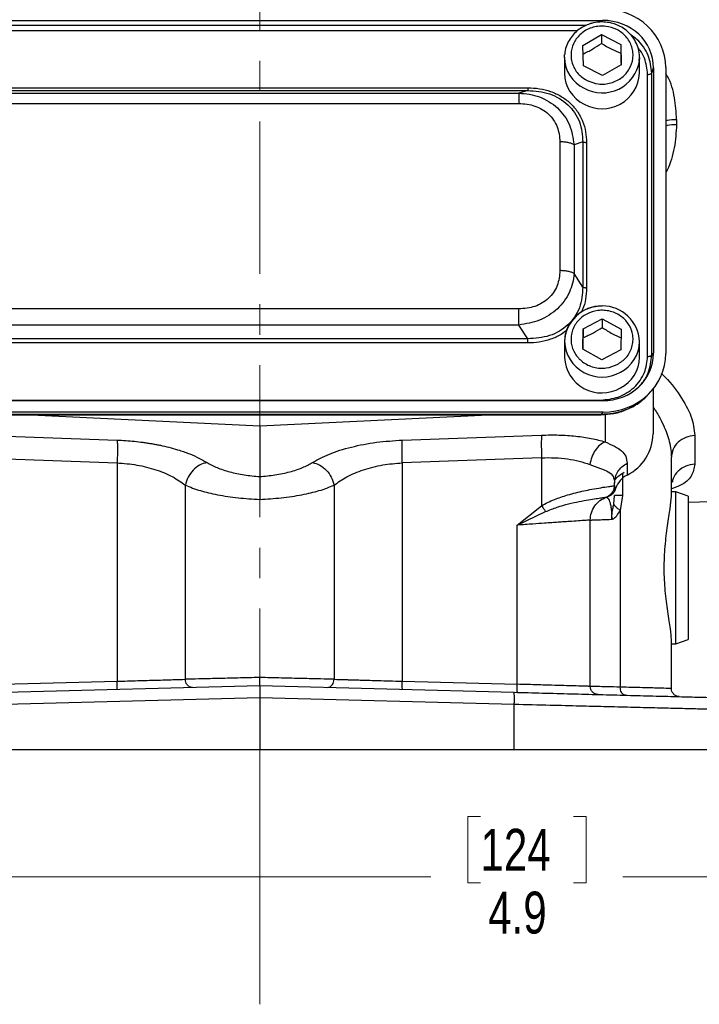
# Model space of a CAD drawing. Header units: inches. Extents: x 0.6 to 16.3, y 0.2 to 11.5.
# Tile 4 of 12: x 4.2 to 6.5, y 4.2 to 7.5. Entities that reach past the tile are written whole.
import ezdxf

# ---------------------------------------------------------------- set-up
doc = ezdxf.new("R2010")
doc.units = ezdxf.units.IN
doc.header["$MEASUREMENT"] = 0
doc.linetypes.add('CENTERX2', pattern=[0.8, 0.5, -0.1, 0.1, -0.1])
doc.styles.add('SLDTEXTSTYLE0', font='TXT', dxfattribs={"width": 0.75})
doc.dimstyles.new('SLDDIMSTYLE0', dxfattribs={"dimtxt": 0.137795, "dimasz": 0.14, "dimexe": 0, "dimexo": 0.0625, "dimgap": 0.034449, "dimtad": 0, "dimdec": 1, "dimlfac": 1.5, "dimrnd": 1e-09, "dimzin": 12, "dimdsep": 46, "dimtxsty": 'SLDTEXTSTYLE0', "dimblk1": 'CLOSED', "dimblk2": 'CLOSED', "dimsah": 1, "dimcen": 0.09, "dimadec": 0, "dimazin": 3, "dimtfac": 1, "dimtdec": 1, "dimtofl": 0, "dimtmove": 0, "dimatfit": 3, "dimldrblk": 'CLOSED', "dimfxl": 0, "dimfrac": 2, "dimtolj": 1, "dimtzin": 12, "dimarcsym": 0})

# ---------------------------------------------------------------- blocks, each defined once
blk = doc.blocks.new('_Closed')
at = {"color": 0, "linetype": 'ByBlock', "lineweight": -2}
for p, q in [((-1, 0.166667), (0, 0)), ((-1, 0.166667), (-1, -0.166667)), ((0, 0), (-1, -0.166667)), ((0, 0), (-1, 0))]:
    blk.add_line(p, q, dxfattribs=at)
blk = doc.blocks.new('_D_11')
at = {"color": 7, "linetype": 'Continuous', "lineweight": 0}
for p, q in [((3.4096, 5.0183), (3.4096, 4.6001)), ((6.6629, 5.0183), (6.6629, 4.6001)), ((5.7621, 4.8379), (5.7201, 4.8379)), ((5.7201, 4.8379), (5.7201, 4.6192)), ((6.0675, 4.8379), (6.1095, 4.8379)), ((6.1095, 4.8379), (6.1095, 4.6192)), ((3.4096, 4.6395), (5.5992, 4.6395)), ((6.6629, 4.6395), (6.2304, 4.6395)), ((5.7201, 4.6192), (5.7621, 4.6192)), ((6.1095, 4.6192), (6.0675, 4.6192))]:
    blk.add_line(p, q, dxfattribs=at)
at = {"color": 7, "linetype": 'Continuous', "lineweight": 18, "xscale": 0.14, "yscale": 0.14, "rotation": 180.0000000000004}
blk.add_blockref('_Closed', (3.4096, 4.6395, 0.013), dxfattribs=at)
at = {"color": 7, "linetype": 'Continuous', "lineweight": 18, "xscale": 0.14, "yscale": 0.14}
blk.add_blockref('_Closed', (6.6629, 4.6395, 0.013), dxfattribs=at)
at = {"color": 7, "linetype": 'Continuous', "lineweight": 18, "char_height": 0.1378, "attachment_point": 1, "style": 'SLDTEXTSTYLE0'}
for s, insert in [('124', (5.7621, 4.7968)), ('4.9', (5.7875, 4.5906))]:
    blk.add_mtext(s, dxfattribs=dict(at, insert=insert))

msp = doc.modelspace()

# ---------------------------------------------------------------- linework, layer by layer
at = {"color": 7, "linetype": 'CENTERX2', "lineweight": 18}
for p, q in [((5.0363, 4.2204), (5.0363, 10.82)), ((5.0363, 5.0577), (5.0363, 4.2204))]:
    msp.add_line(p, q, dxfattribs=at)
at = {"color": 7, "linetype": 'Continuous', "lineweight": 25}
for p, q in [((3.9096, 7.4531), (6.1636, 7.4531)), ((6.0983, 7.371), (6.1598, 7.4061)), ((6.1598, 7.4061), (6.223, 7.374)), ((6.1598, 7.4061), (6.1598, 7.3774)), ((6.1002, 7.3038), (6.0983, 7.371)), ((6.223, 7.374), (6.2249, 7.3068)), ((6.223, 7.374), (6.223, 7.3453)), ((6.0383, 7.3312), (6.0387, 7.3407)), ((6.0383, 7.3312), (6.0383, 7.2792)), ((6.2849, 7.3312), (6.2842, 7.3191)), ((6.2849, 7.2792), (6.2849, 7.3312)), ((6.1634, 7.2717), (6.1002, 7.3038)), ((6.2249, 7.3068), (6.1634, 7.2717)), ((6.3253, 7.2798), (6.331, 7.2968)), ((6.3253, 6.3532), (6.3253, 7.2798)), ((6.331, 7.2968), (6.331, 6.3595)), ((6.3709, 7.2979), (6.3709, 6.3584)), ((6.3115, 6.3491), (6.3115, 7.2757)), ((4.1559, 7.2316), (5.9173, 7.2316)), ((4.1559, 7.2228), (5.9173, 7.2228)), ((5.9173, 7.2228), (5.8882, 7.2137)), ((4.185, 7.2137), (5.8882, 7.2137)), ((4.185, 7.1802), (5.8882, 7.1802)), ((6.4068, 7.1275), (6.4068, 7.1112)), ((6.0233, 7.054), (6.0233, 6.6309)), ((6.0986, 7.0536), (6.0695, 7.0445)), ((6.0986, 7.0536), (6.0986, 6.5762)), ((6.0695, 7.0445), (6.0695, 6.6214)), ((6.1107, 7.0511), (6.1107, 6.5737)), ((6.0986, 6.5762), (6.0695, 6.6214)), ((5.8882, 6.5048), (4.185, 6.5048)), ((6.0996, 6.4395), (6.1623, 6.4725)), ((6.1623, 6.4725), (6.2243, 6.4383)), ((6.1623, 6.4725), (6.1623, 6.4438)), ((5.8882, 6.4521), (4.185, 6.4521)), ((5.9173, 6.4069), (5.8882, 6.4521)), ((6.0989, 6.3723), (6.0996, 6.4395)), ((6.0996, 6.4395), (6.0996, 6.4108)), ((6.2243, 6.4383), (6.2236, 6.3711)), ((5.9173, 6.4069), (4.1559, 6.4069)), ((5.9173, 6.3931), (4.1559, 6.3931)), ((6.0383, 6.3977), (6.0383, 6.3456)), ((6.2849, 6.3456), (6.2849, 6.3977)), ((6.1609, 6.3381), (6.0989, 6.3723)), ((6.2236, 6.3711), (6.1609, 6.3381)), ((6.3253, 6.3532), (6.331, 6.3595)), ((6.3145, 6.2249), (6.3221, 6.2332)), ((6.3296, 6.242), (6.3296, 6.095)), ((6.1636, 6.2032), (3.9096, 6.2032)), ((3.9154, 6.2056), (6.1579, 6.2056)), ((6.1648, 6.1659), (3.9084, 6.1659)), ((6.1579, 6.1583), (3.9154, 6.1583)), ((3.9154, 6.1573), (6.1579, 6.1573)), ((4.2844, 6.1573), (5.0363, 6.1205)), ((5.0363, 6.1205), (5.7882, 6.1573)), ((6.1648, 6.1659), (6.1579, 6.1583)), ((6.1579, 6.1581), (6.1579, 6.1581)), ((5.0363, 6.1205), (5.0363, 5.9541)), ((4.1097, 6.0905), (4.5675, 6.074)), ((5.505, 6.074), (5.9629, 6.0905)), ((6.4668, 6.0887), (6.4668, 5.9947)), ((6.3896, 5.8895), (6.3896, 6.0175)), ((4.1097, 6.016), (4.5675, 5.9995)), ((4.5675, 5.9995), (4.5675, 5.2817)), ((5.9629, 6.016), (5.505, 5.9995)), ((5.505, 5.9995), (5.505, 5.2817)), ((5.9629, 6.016), (5.9629, 5.8582)), ((6.244, 5.9982), (6.244, 5.959)), ((4.7919, 5.2882), (4.7919, 5.9259)), ((5.2807, 5.9259), (5.2807, 5.2882)), ((6.2029, 5.9245), (6.2029, 5.9329)), ((6.2029, 5.9245), (6.2029, 5.9245)), ((6.2029, 5.9222), (6.2029, 5.9245)), ((6.178, 5.8873), (6.1802, 5.8881)), ((6.1802, 5.8881), (6.181, 5.8883)), ((6.181, 5.8883), (6.183, 5.889)), ((6.183, 5.889), (6.183, 5.8893)), ((6.2002, 5.8635), (6.2029, 5.8924)), ((6.2287, 5.8924), (6.2215, 5.8431)), ((6.4043, 5.9044), (6.3896, 5.9044)), ((6.4443, 5.8899), (6.4043, 5.9044)), ((6.4043, 5.6544), (6.4043, 5.9044)), ((6.4443, 5.8699), (7.3974, 5.9032)), ((6.4443, 5.8899), (6.4443, 5.6544)), ((5.8829, 5.7948), (5.9629, 5.8582)), ((6.1762, 5.8868), (6.1763, 5.8868)), ((5.8829, 5.7948), (5.976, 5.8392)), ((6.2215, 5.8431), (6.2215, 5.2626)), ((5.8829, 5.2718), (5.8829, 5.7948)), ((6.1229, 5.2649), (6.1229, 5.8113)), ((6.4043, 5.4043), (6.4043, 5.6544)), ((6.4443, 5.6544), (6.4443, 5.4189)), ((6.3896, 5.2579), (6.3896, 5.4193)), ((6.3896, 5.4043), (6.4043, 5.4043)), ((6.4043, 5.4043), (6.4443, 5.4189)), ((4.1897, 5.2718), (4.5675, 5.2817)), ((5.505, 5.2817), (5.8829, 5.2718)), ((4.2004, 5.2455), (5.0363, 5.2674)), ((5.0363, 5.2674), (5.8722, 5.2455)), ((5.0363, 5.2274), (4.1993, 5.2055)), ((5.8732, 5.2055), (5.0363, 5.2274)), ((5.0363, 5.2274), (5.0363, 5.0577)), ((5.8732, 5.0577), (5.8732, 5.2055)), ((4.1993, 5.0577), (5.0363, 5.0577)), ((5.0363, 5.0577), (5.8732, 5.0577)), ((5.8732, 5.0577), (6.6629, 5.0577))]:
    msp.add_line(p, q, dxfattribs=at)
at = {"color": 8, "linetype": 'Continuous', "lineweight": 25}
for p, q in [((6.1617, 7.4476), (6.1636, 7.4531)), ((6.1084, 7.4361), (3.9653, 7.4361)), ((6.0812, 7.4191), (3.9918, 7.4191)), ((6.1579, 6.1581), (6.1579, 6.1583)), ((6.1717, 6.1588), (6.1717, 6.0684)), ((6.2287, 5.9645), (6.2287, 5.8924)), ((6.2064, 5.9154), (6.2058, 5.9168))]:
    msp.add_line(p, q, dxfattribs=at)
for centre, radius, start, end in [((6.152, 7.3326), 0.1138, 180.6858, 244.2964), ((6.162, 7.3388), 0.1239, 241.4043, 350.838), ((6.161, 6.404), 0.1229, 182.9569, 299.8484), ((6.1709, 6.3992), 0.114, 296.7369, 359.2122)]:
    msp.add_arc(centre, radius, start, end, dxfattribs=at)
at = {"color": 7, "linetype": 'Continuous', "lineweight": 25}
for centre, radius, start, end in [((6.152, 7.2805), 0.1138, 180.6858, 244.2964), ((6.162, 7.2859), 0.1231, 241.2091, 356.8569), ((6.1616, 6.3916), 0.1235, 2.8026, 177.1974), ((6.161, 6.3519), 0.1229, 182.9569, 299.8484), ((6.1709, 6.3471), 0.114, 296.7369, 359.2122), ((6.1753, 6.0972), 0.1543, 296.448, 359.1655), ((6.2784, 5.8913), 0.0759, 116.9064, 161.5208)]:
    msp.add_arc(centre, radius, start, end, dxfattribs=at)
for centre, major_axis, start_param, end_param in [((6.1584, 7.2919), (0.2087, 0.0437), 6.091166, 7.631805), ((6.1584, 7.2919), (0.1694, 0.0355), 6.091166, 7.631805), ((6.1584, 6.3644), (0.1694, -0.0355), 4.934566, 6.475204), ((6.1584, 6.3644), (0.2087, -0.0437), 4.934566, 6.475204)]:
    msp.add_ellipse(centre, major_axis=major_axis, ratio=0.927683, start_param=start_param, end_param=end_param, dxfattribs=at)
for points, knots in [([(6.1616, 7.4478), (6.1518, 7.4472), (6.1382, 7.4464), (6.1189, 7.4409), (6.1031, 7.4344), (6.0858, 7.4239), (6.0697, 7.4099), (6.0556, 7.3924), (6.0452, 7.3716), (6.0395, 7.3539), (6.0393, 7.3434), (6.0393, 7.3409)], [0, 0, 0, 0, 0.1600419, 0.224065, 0.3304602, 0.4413931, 0.5610456, 0.6871484, 0.8192731, 0.9575407, 1, 1, 1, 1]), ([(6.2838, 7.3189), (6.2844, 7.3257), (6.2857, 7.3415), (6.2805, 7.3654), (6.27, 7.3887), (6.255, 7.4086), (6.237, 7.4244), (6.2186, 7.4352), (6.2013, 7.442), (6.1829, 7.4467), (6.1694, 7.4474), (6.1616, 7.4478)], [0, 0, 0, 0, 0.104822, 0.241241, 0.367077, 0.49154, 0.612521, 0.722868, 0.804397, 0.885868, 1, 1, 1, 1]), ([(6.1129, 7.2552), (6.1023, 7.2621), (6.0859, 7.2726), (6.0711, 7.2936), (6.0631, 7.3117), (6.0592, 7.331), (6.0598, 7.356), (6.0698, 7.3855), (6.0909, 7.4094), (6.113, 7.4234), (6.1325, 7.4309), (6.1531, 7.4344), (6.1799, 7.434), (6.2115, 7.4246), (6.2371, 7.4049), (6.2521, 7.3842), (6.2601, 7.3661), (6.264, 7.3468), (6.2634, 7.3218), (6.2534, 7.2923), (6.2323, 7.2684), (6.2102, 7.2544), (6.1907, 7.2469), (6.1701, 7.2434), (6.1431, 7.2435), (6.1248, 7.2506), (6.1129, 7.2552)], [0, 0, 0, 0, 0.059864, 0.09209, 0.125, 0.15791, 0.190136, 0.25, 0.309864, 0.34209, 0.375, 0.40791, 0.440136, 0.5, 0.559864, 0.59209, 0.625, 0.65791, 0.690136, 0.75, 0.809864, 0.84209, 0.875, 0.90791, 0.940136, 1, 1, 1, 1]), ([(6.0983, 7.3423), (6.1093, 7.3475), (6.1298, 7.3573), (6.1503, 7.371), (6.1598, 7.3774)], [0, 0, 0, 0, 0.534747, 1, 1, 1, 1]), ([(6.1598, 7.3774), (6.1711, 7.3706), (6.1922, 7.358), (6.2132, 7.3493), (6.223, 7.3453)], [0, 0, 0, 0, 0.534747, 1, 1, 1, 1]), ([(6.223, 7.3453), (6.2233, 7.3319), (6.2237, 7.3182), (6.224, 7.3066), (6.224, 7.3063)], [0, 0, 0, 0, 0.97038, 1, 1, 1, 1]), ([(5.9173, 7.2316), (5.9303, 7.2311), (5.956, 7.23), (5.9933, 7.2203), (6.0276, 7.2046), (6.0577, 7.1821), (6.0817, 7.1541), (6.0987, 7.1218), (6.1089, 7.0869), (6.1101, 7.063), (6.1107, 7.0511)], [0, 0, 0, 0, 0.12774, 0.250585, 0.375538, 0.500007, 0.624475, 0.749429, 0.874849, 1, 1, 1, 1]), ([(5.9173, 7.2228), (5.9416, 7.2209), (5.9782, 7.2181), (6.0218, 7.1976), (6.05, 7.1768), (6.0723, 7.1505), (6.094, 7.11), (6.0967, 7.0761), (6.0986, 7.0536)], [0, 0, 0, 0, 0.251011, 0.37739, 0.5, 0.622613, 0.748989, 1, 1, 1, 1]), ([(5.8882, 7.2137), (5.9001, 7.213), (5.9232, 7.2115), (5.9569, 7.202), (5.988, 7.187), (6.0156, 7.166), (6.0382, 7.14), (6.0611, 7.1006), (6.0662, 7.0668), (6.0695, 7.0445)], [0, 0, 0, 0, 0.127012, 0.247611, 0.375288, 0.500461, 0.62563, 0.753311, 1, 1, 1, 1]), ([(5.8882, 7.1802), (5.9062, 7.1787), (5.9332, 7.1764), (5.9654, 7.1612), (5.9863, 7.1456), (6.003, 7.126), (6.0193, 7.096), (6.0217, 7.0708), (6.0233, 7.054)], [0, 0, 0, 0, 0.250062, 0.37621, 0.5, 0.623853, 0.749938, 1, 1, 1, 1]), ([(6.0233, 6.6309), (6.0217, 6.6141), (6.0193, 6.5889), (6.003, 6.5589), (5.9863, 6.5393), (5.9654, 6.5237), (5.9332, 6.5085), (5.9062, 6.5063), (5.8882, 6.5048)], [0, 0, 0, 0, 0.250062, 0.37621, 0.5, 0.623853, 0.749938, 1, 1, 1, 1]), ([(6.0695, 6.6214), (6.0683, 6.6107), (6.0659, 6.5898), (6.0549, 6.5591), (6.0383, 6.5306), (6.0156, 6.505), (5.988, 6.4837), (5.9464, 6.4617), (5.9113, 6.4559), (5.8882, 6.4521)], [0, 0, 0, 0, 0.127014, 0.247611, 0.375288, 0.500461, 0.62563, 0.753311, 1, 1, 1, 1]), ([(6.0986, 6.5762), (6.0967, 6.5533), (6.094, 6.5188), (6.0723, 6.478), (6.05, 6.4516), (6.0218, 6.4308), (5.9782, 6.4108), (5.9416, 6.4085), (5.9173, 6.4069)], [0, 0, 0, 0, 0.251011, 0.37739, 0.5, 0.622613, 0.748989, 1, 1, 1, 1]), ([(6.1616, 6.5142), (6.1518, 6.5136), (6.1382, 6.5128), (6.1189, 6.5073), (6.1031, 6.5009), (6.0858, 6.4903), (6.0697, 6.4763), (6.0557, 6.4588), (6.0451, 6.438), (6.0385, 6.4149), (6.0386, 6.3989), (6.0386, 6.3909)], [0, 0, 0, 0, 0.1461757, 0.2046517, 0.3018286, 0.4031502, 0.5124358, 0.6276129, 0.7482901, 0.874578, 1, 1, 1, 1]), ([(6.2117, 6.3224), (6.1999, 6.3176), (6.1817, 6.3102), (6.1547, 6.3097), (6.134, 6.3129), (6.1145, 6.3201), (6.0921, 6.3338), (6.0706, 6.3574), (6.0601, 6.3867), (6.0591, 6.4117), (6.0626, 6.431), (6.0703, 6.4493), (6.085, 6.4702), (6.1103, 6.4902), (6.1417, 6.5001), (6.1684, 6.501), (6.1892, 6.4977), (6.2087, 6.4905), (6.2311, 6.4768), (6.2526, 6.4532), (6.2631, 6.4239), (6.2641, 6.3989), (6.2606, 6.3796), (6.2528, 6.3614), (6.2384, 6.3401), (6.2222, 6.3294), (6.2117, 6.3224)], [0, 0, 0, 0, 0.059864, 0.09209, 0.125, 0.15791, 0.190136, 0.25, 0.309864, 0.34209, 0.375, 0.40791, 0.440136, 0.5, 0.559864, 0.59209, 0.625, 0.65791, 0.690136, 0.75, 0.809864, 0.84209, 0.875, 0.90791, 0.940136, 1, 1, 1, 1]), ([(6.0996, 6.4108), (6.1108, 6.4157), (6.1318, 6.4248), (6.1526, 6.4378), (6.1623, 6.4438)], [0, 0, 0, 0, 0.534747, 1, 1, 1, 1]), ([(6.1623, 6.4438), (6.1734, 6.4367), (6.1941, 6.4233), (6.2147, 6.414), (6.2243, 6.4097)], [0, 0, 0, 0, 0.534747, 1, 1, 1, 1]), ([(6.0992, 6.3721), (6.0992, 6.3739), (6.0994, 6.3855), (6.0995, 6.3992), (6.0996, 6.4108)], [0, 0, 0, 0, 0.157195, 1, 1, 1, 1]), ([(6.1579, 6.2056), (6.1773, 6.2075), (6.2072, 6.2104), (6.243, 6.2282), (6.2676, 6.2466), (6.2873, 6.2695), (6.3064, 6.303), (6.3095, 6.3309), (6.3115, 6.3491)], [0, 0, 0, 0, 0.240853, 0.369278, 0.5, 0.630722, 0.759147, 1, 1, 1, 1]), ([(6.1579, 6.1575), (6.172, 6.1582), (6.2009, 6.1598), (6.243, 6.173), (6.2826, 6.1941), (6.3039, 6.2147), (6.3147, 6.2251)], [0, 0, 0, 0, 0.240515, 0.489269, 0.743239, 1, 1, 1, 1]), ([(6.3104, 6.2217), (6.3081, 6.219), (6.2973, 6.206), (6.2715, 6.1882), (6.2357, 6.1706), (6.197, 6.16), (6.1711, 6.1589), (6.1579, 6.1583)], [0, 0, 0, 0, 0.064698, 0.305184, 0.549257, 0.769699, 1, 1, 1, 1]), ([(5.9629, 6.0905), (5.9819, 6.0909), (6.0204, 6.0915), (6.0757, 6.0875), (6.1276, 6.0801), (6.157, 6.0723), (6.1717, 6.0684)], [0, 0, 0, 0, 0.246357, 0.496982, 0.74919, 1, 1, 1, 1]), ([(4.5675, 6.074), (4.577, 6.0736), (4.596, 6.0728), (4.6244, 6.0703), (4.6476, 6.0675), (4.6655, 6.065), (4.6784, 6.0629), (4.6912, 6.0607), (4.7037, 6.0582), (4.722, 6.0544), (4.7454, 6.0487), (4.7699, 6.0415), (4.7902, 6.0347), (4.8235, 6.0223), (4.8453, 6.0102), (4.8627, 6.0005)], [0, 0, 0, 0, 0.080186, 0.160744, 0.241516, 0.279719, 0.317863, 0.356017, 0.394246, 0.432618, 0.525785, 0.61983, 0.682635, 0.745697, 1, 1, 1, 1]), ([(5.2098, 6.0005), (5.2271, 6.01), (5.2621, 6.0293), (5.3355, 6.0521), (5.4182, 6.0684), (5.4765, 6.0722), (5.505, 6.074)], [0, 0, 0, 0, 0.251919, 0.508037, 0.759698, 1, 1, 1, 1]), ([(6.1717, 6.0684), (6.1658, 6.0653), (6.1541, 6.0589), (6.139, 6.0408), (6.1271, 6.0187), (6.1234, 6.0021), (6.1215, 5.9939)], [0, 0, 0, 0, 0.250006, 0.499998, 0.750005, 1, 1, 1, 1]), ([(6.1717, 6.0684), (6.1826, 6.0634), (6.205, 6.0531), (6.2272, 6.0391), (6.2415, 6.0218), (6.2432, 6.0061), (6.244, 5.9982)], [0, 0, 0, 0, 0.231639, 0.476918, 0.734744, 1, 1, 1, 1]), ([(4.5675, 5.9995), (4.5893, 5.9976), (4.6339, 5.9938), (4.6965, 5.9775), (4.7521, 5.9547), (4.7785, 5.9356), (4.7919, 5.9259)], [0, 0, 0, 0, 0.237644, 0.48658, 0.739641, 1, 1, 1, 1]), ([(4.8627, 6.0005), (4.8546, 5.9982), (4.8384, 5.9936), (4.8166, 5.9759), (4.7995, 5.9526), (4.7944, 5.9348), (4.7919, 5.9259)], [0, 0, 0, 0, 0.249994, 0.499977, 0.749985, 1, 1, 1, 1]), ([(4.8627, 6.0005), (4.8732, 5.9947), (4.8939, 5.9831), (4.9365, 5.9693), (4.9845, 5.9588), (5.0191, 5.9557), (5.0363, 5.9541)], [0, 0, 0, 0, 0.2559, 0.507701, 0.75543, 1, 1, 1, 1]), ([(5.0363, 5.9541), (5.0532, 5.9557), (5.0878, 5.9588), (5.1361, 5.9693), (5.1789, 5.9832), (5.1995, 5.9947), (5.2098, 6.0005)], [0, 0, 0, 0, 0.240965, 0.492289, 0.747829, 1, 1, 1, 1]), ([(5.2098, 6.0005), (5.2179, 5.9982), (5.2341, 5.9936), (5.2559, 5.9759), (5.273, 5.9526), (5.2781, 5.9348), (5.2807, 5.9259)], [0, 0, 0, 0, 0.249994, 0.499976, 0.749984, 1, 1, 1, 1]), ([(5.2807, 5.9259), (5.2938, 5.9354), (5.3201, 5.9546), (5.3758, 5.9774), (5.4388, 5.9938), (5.4833, 5.9976), (5.505, 5.9995)], [0, 0, 0, 0, 0.25601, 0.513417, 0.763374, 1, 1, 1, 1]), ([(5.9629, 6.016), (5.9774, 6.0163), (6.0067, 6.0169), (6.0485, 6.0129), (6.0879, 6.0056), (6.1102, 5.9978), (6.1215, 5.9939)], [0, 0, 0, 0, 0.2463996, 0.4948313, 0.7420557, 1, 1, 1, 1]), ([(6.1215, 5.9939), (6.1337, 5.9895), (6.158, 5.9807), (6.1837, 5.9703), (6.2001, 5.956), (6.202, 5.9406), (6.2029, 5.9329)], [0, 0, 0, 0, 0.247971, 0.49533, 0.745303, 1, 1, 1, 1]), ([(5.0363, 5.9541), (5.0363, 5.9518), (5.0363, 5.9452), (5.0363, 5.9272), (5.0363, 5.9029), (5.0363, 5.8868), (5.0363, 5.8793)], [0, 0, 0, 0, 0.172962, 0.499333, 0.767222, 1, 1, 1, 1]), ([(4.7919, 5.9259), (4.8074, 5.9197), (4.8368, 5.9079), (4.8975, 5.8939), (4.9642, 5.8837), (5.0126, 5.8807), (5.0363, 5.8793)], [0, 0, 0, 0, 0.26587, 0.504233, 0.757201, 1, 1, 1, 1]), ([(5.0363, 5.8793), (5.06, 5.8807), (5.1084, 5.8837), (5.175, 5.8939), (5.2357, 5.9079), (5.2651, 5.9197), (5.2807, 5.9259)], [0, 0, 0, 0, 0.242802, 0.495767, 0.734135, 1, 1, 1, 1]), ([(5.9629, 5.8582), (5.9694, 5.8619), (5.9831, 5.8696), (6.0046, 5.8788), (6.0267, 5.887), (6.0503, 5.8944), (6.0759, 5.9013), (6.1027, 5.9076), (6.1313, 5.9133), (6.1598, 5.9182), (6.1833, 5.9217), (6.1991, 5.9238), (6.2016, 5.9243), (6.2029, 5.9245)], [0, 0, 0, 0, 0.05804, 0.121656, 0.181764, 0.245538, 0.323978, 0.407603, 0.496572, 0.617574, 0.748497, 0.871284, 1, 1, 1, 1]), ([(6.1762, 5.8868), (6.1804, 5.8887), (6.1888, 5.8927), (6.1971, 5.9027), (6.202, 5.9136), (6.2026, 5.9208), (6.2029, 5.9245)], [0, 0, 0, 0, 0.27977, 0.559537, 0.779763, 1, 1, 1, 1]), ([(6.183, 5.8893), (6.1829, 5.8894), (6.1829, 5.8895), (6.1828, 5.8896), (6.1827, 5.8897), (6.1827, 5.8897), (6.1827, 5.8897)], [0, 0, 0, 0, 0.244504, 0.499952, 0.75497, 1, 1, 1, 1]), ([(6.2064, 5.9154), (6.2055, 5.9126), (6.2039, 5.9069), (6.1988, 5.8995), (6.1919, 5.893), (6.1859, 5.8903), (6.183, 5.889)], [0, 0, 0, 0, 0.25192, 0.503164, 0.752496, 1, 1, 1, 1]), ([(6.2003, 5.9098), (6.2003, 5.91), (6.2012, 5.9119), (6.2022, 5.9153), (6.2024, 5.9181), (6.2026, 5.9194)], [0, 0, 0, 0, 0.055567, 0.568, 1, 1, 1, 1]), ([(6.3896, 5.4193), (6.3889, 5.4299), (6.3874, 5.4534), (6.3778, 5.5087), (6.3688, 5.5773), (6.3649, 5.6516), (6.3683, 5.7262), (6.3769, 5.7941), (6.3869, 5.8521), (6.3887, 5.877), (6.3896, 5.8895)], [0, 0, 0, 0, 0.110557, 0.244359, 0.370145, 0.495459, 0.620747, 0.74649, 0.872816, 1, 1, 1, 1]), ([(5.976, 5.8392), (5.9887, 5.8443), (6.0144, 5.8546), (6.0522, 5.8647), (6.0872, 5.8725), (6.1179, 5.8781), (6.143, 5.8821), (6.1615, 5.8847), (6.1735, 5.8863), (6.1753, 5.8866), (6.1762, 5.8868)], [0, 0, 0, 0, 0.122415, 0.247577, 0.37369, 0.499666, 0.625316, 0.750635, 0.875305, 1, 1, 1, 1]), ([(6.1763, 5.8868), (6.1768, 5.8865), (6.1778, 5.886), (6.1834, 5.8802), (6.1879, 5.8685), (6.1908, 5.8556), (6.1926, 5.8399), (6.1933, 5.8253), (6.1933, 5.8178), (6.1933, 5.814)], [0, 0, 0, 0, 0.283842, 0.551774, 0.675697, 0.791595, 0.898594, 0.949597, 1, 1, 1, 1]), ([(6.1933, 5.814), (6.1933, 5.814), (6.1933, 5.814), (6.1933, 5.814), (6.1933, 5.814), (6.1933, 5.814), (6.1933, 5.814), (6.1933, 5.814), (6.1933, 5.814), (6.1933, 5.814), (6.1933, 5.814), (6.1933, 5.8141), (6.1933, 5.8143), (6.1933, 5.815), (6.1933, 5.8158), (6.1933, 5.8164), (6.1933, 5.8167), (6.1934, 5.8171), (6.1934, 5.8178), (6.1934, 5.819), (6.1935, 5.8207), (6.1936, 5.8231), (6.1939, 5.8266), (6.1945, 5.8316), (6.1956, 5.8389), (6.1977, 5.8498), (6.1992, 5.8583), (6.2002, 5.8635)], [0, 0, 0, 0, 0.000387, 0.000578, 0.000598, 0.000604, 0.00061, 0.000616, 0.000623, 0.000645, 0.000834, 0.001712, 0.0032, 0.013797, 0.042063, 0.050351, 0.053046, 0.057814, 0.07301, 0.095051, 0.126704, 0.171959, 0.236771, 0.330288, 0.467535, 0.67471, 1, 1, 1, 1]), ([(6.2215, 5.8431), (6.2164, 5.8467), (6.2061, 5.854), (6.2021, 5.8603), (6.2002, 5.8635)], [0, 0, 0, 0, 0.499995, 1, 1, 1, 1]), ([(6.1933, 5.814), (6.1949, 5.8145), (6.2007, 5.8161), (6.2111, 5.8254), (6.2178, 5.8368), (6.2215, 5.8431)], [0, 0, 0, 0, 0.139884, 0.52827, 1, 1, 1, 1]), ([(6.1229, 5.8113), (6.1221, 5.8113), (6.1205, 5.8112), (6.107, 5.8102), (6.0851, 5.8087), (6.06, 5.807), (6.0366, 5.8054), (6.0175, 5.8041), (5.9961, 5.8026), (5.9685, 5.8007), (5.9309, 5.7981), (5.9002, 5.796), (5.8829, 5.7948)], [0, 0, 0, 0, 0.120065, 0.243321, 0.369788, 0.49948, 0.559839, 0.623234, 0.689668, 0.759139, 0.864253, 1, 1, 1, 1]), ([(6.1229, 5.8113), (6.1238, 5.8114), (6.1254, 5.8114), (6.1392, 5.812), (6.1609, 5.8128), (6.1824, 5.8136), (6.1933, 5.814)], [0, 0, 0, 0, 0.241763, 0.489012, 0.741755, 1, 1, 1, 1]), ([(4.5675, 5.2817), (4.5904, 5.2824), (4.6346, 5.2837), (4.6977, 5.2855), (4.7523, 5.2871), (4.779, 5.2879), (4.7919, 5.2882)], [0, 0, 0, 0, 0.260534, 0.502416, 0.760675, 1, 1, 1, 1]), ([(5.0363, 5.2941), (5.0122, 5.2935), (4.964, 5.2923), (4.8954, 5.2907), (4.8353, 5.2893), (4.8059, 5.2886), (4.7919, 5.2882)], [0, 0, 0, 0, 0.25002, 0.500031, 0.76128, 1, 1, 1, 1]), ([(4.8148, 5.2616), (4.8115, 5.262), (4.8048, 5.2629), (4.7973, 5.27), (4.7928, 5.2789), (4.7922, 5.2851), (4.7919, 5.2882)], [0, 0, 0, 0, 0.279615, 0.559209, 0.779619, 1, 1, 1, 1]), ([(5.0363, 5.2674), (5.0363, 5.2676), (5.0363, 5.2681), (5.0363, 5.2719), (5.0363, 5.2766), (5.0363, 5.2815), (5.0363, 5.2875), (5.0363, 5.2918), (5.0363, 5.2941)], [0, 0, 0, 0, 0.188695, 0.417745, 0.548027, 0.688535, 0.839188, 1, 1, 1, 1]), ([(5.2807, 5.2882), (5.2666, 5.2886), (5.2373, 5.2893), (5.1772, 5.2907), (5.1085, 5.2923), (5.0604, 5.2935), (5.0363, 5.2941)], [0, 0, 0, 0, 0.238722, 0.499969, 0.74998, 1, 1, 1, 1]), ([(5.2577, 5.2616), (5.2611, 5.262), (5.2677, 5.2629), (5.2752, 5.27), (5.2798, 5.2789), (5.2804, 5.2851), (5.2807, 5.2882)], [0, 0, 0, 0, 0.2796, 0.55921, 0.77958, 1, 1, 1, 1]), ([(5.2807, 5.2882), (5.2933, 5.2879), (5.3094, 5.2874), (5.3339, 5.2867), (5.3476, 5.2863), (5.3622, 5.2859), (5.3792, 5.2854), (5.4005, 5.2848), (5.4285, 5.2839), (5.4642, 5.2829), (5.4906, 5.2822), (5.505, 5.2817)], [0, 0, 0, 0, 0.237381, 0.300697, 0.365545, 0.431925, 0.499837, 0.586131, 0.698271, 0.836235, 1, 1, 1, 1]), ([(5.0363, 5.2674), (5.0363, 5.2672), (5.0363, 5.2669), (5.0363, 5.2635), (5.0363, 5.2562), (5.0363, 5.2431), (5.0363, 5.2327), (5.0363, 5.2274)], [0, 0, 0, 0, 0.136276, 0.265344, 0.500864, 0.749267, 1, 1, 1, 1]), ([(5.8722, 5.2455), (5.9034, 5.2447), (5.9667, 5.243), (6.0609, 5.2405), (6.1546, 5.2381), (6.2453, 5.2357), (6.3306, 5.2335), (6.4078, 5.2315), (6.4749, 5.2297), (6.5304, 5.2282), (6.5732, 5.2271), (6.6028, 5.2264), (6.6207, 5.2259), (6.6229, 5.2258), (6.624, 5.2258)], [0, 0, 0, 0, 0.078032, 0.158314, 0.24071, 0.326281, 0.412792, 0.500054, 0.587301, 0.6738, 0.759364, 0.841727, 0.921989, 1, 1, 1, 1]), ([(6.1229, 5.2649), (6.1221, 5.2649), (6.1205, 5.265), (6.107, 5.2654), (6.0851, 5.266), (6.055, 5.2669), (6.0173, 5.268), (5.9808, 5.269), (5.947, 5.27), (5.9171, 5.2709), (5.8949, 5.2715), (5.8829, 5.2718)], [0, 0, 0, 0, 0.120191, 0.243561, 0.370113, 0.499848, 0.623463, 0.75913, 0.825792, 0.906085, 1, 1, 1, 1]), ([(6.2215, 5.2626), (6.2063, 5.2629), (6.1762, 5.2636), (6.1456, 5.2643), (6.1264, 5.2648), (6.1241, 5.2649), (6.1229, 5.2649)], [0, 0, 0, 0, 0.2619814, 0.5159738, 0.7619793, 1, 1, 1, 1]), ([(6.2385, 5.2359), (6.236, 5.2365), (6.2309, 5.2376), (6.2253, 5.2447), (6.222, 5.2534), (6.2217, 5.2595), (6.2215, 5.2626)], [0, 0, 0, 0, 0.279634, 0.559249, 0.779637, 1, 1, 1, 1]), ([(6.3896, 5.2579), (6.3875, 5.258), (6.3832, 5.2581), (6.349, 5.259), (6.2968, 5.2605), (6.2471, 5.2618), (6.2215, 5.2626)], [0, 0, 0, 0, 0.2481, 0.499972, 0.743507, 1, 1, 1, 1]), ([(6.6629, 5.1858), (6.6618, 5.1858), (6.6594, 5.1859), (6.6399, 5.1864), (6.6111, 5.1871), (6.5753, 5.188), (6.5356, 5.189), (6.4887, 5.1902), (6.4436, 5.1913), (6.4036, 5.1923), (6.3706, 5.1931), (6.335, 5.194), (6.297, 5.1949), (6.2564, 5.196), (6.2132, 5.197), (6.1578, 5.1984), (6.0842, 5.2002), (5.9858, 5.2027), (5.9127, 5.2045), (5.8732, 5.2055)], [0, 0, 0, 0, 0.079768, 0.160951, 0.243549, 0.306446, 0.370139, 0.43463, 0.49992, 0.534019, 0.569107, 0.605181, 0.642244, 0.680293, 0.719331, 0.759355, 0.825954, 0.906172, 1, 1, 1, 1])]:
    msp.add_open_spline(points, degree=3, knots=knots, dxfattribs=at)
at = {"color": 8, "linetype": 'Continuous', "lineweight": 25}
for points, knots in [([(6.3253, 7.2798), (6.323, 7.2995), (6.3196, 7.3299), (6.2985, 7.3661), (6.2792, 7.3893), (6.2633, 7.4004), (6.2564, 7.4053)], [0, 0, 0, 0, 0.402429, 0.620878, 0.835958, 1, 1, 1, 1]), ([(6.3115, 7.2757), (6.3093, 7.2937), (6.306, 7.3214), (6.2912, 7.3497), (6.2824, 7.3595), (6.2802, 7.3619)], [0, 0, 0, 0, 0.585268, 0.897338, 1, 1, 1, 1]), ([(6.4068, 7.1275), (6.4052, 7.1513), (6.4019, 7.1989), (6.3884, 7.251), (6.373, 7.275), (6.3709, 7.2781)], [0, 0, 0, 0, 0.46484, 0.930102, 1, 1, 1, 1]), ([(6.3709, 7.1233), (6.3729, 7.1239), (6.3831, 7.1268), (6.3963, 7.1272), (6.4068, 7.1275)], [0, 0, 0, 0, 0.196962, 1, 1, 1, 1]), ([(6.4068, 7.1112), (6.4051, 7.0854), (6.4017, 7.0339), (6.3858, 6.981), (6.3725, 6.9552), (6.3709, 6.9522)], [0, 0, 0, 0, 0.467939, 0.937598, 1, 1, 1, 1]), ([(6.3709, 7.1069), (6.3729, 7.1075), (6.3831, 7.1104), (6.3963, 7.1108), (6.4068, 7.1112)], [0, 0, 0, 0, 0.196962, 1, 1, 1, 1]), ([(6.1107, 6.5737), (6.11, 6.5615), (6.1086, 6.5377), (6.1018, 6.5105), (6.0942, 6.4969), (6.0925, 6.4938)], [0, 0, 0, 0, 0.443626, 0.870249, 1, 1, 1, 1]), ([(6.0452, 6.4349), (6.0393, 6.4302), (6.0236, 6.4176), (5.9929, 6.4044), (5.9557, 6.3947), (5.9301, 6.3936), (5.9173, 6.3931)], [0, 0, 0, 0, 0.169208, 0.445649, 0.723122, 1, 1, 1, 1]), ([(6.2848, 6.2519), (6.2893, 6.2567), (6.3012, 6.2696), (6.3193, 6.3029), (6.3229, 6.3334), (6.3253, 6.3532)], [0, 0, 0, 0, 0.172998, 0.463963, 1, 1, 1, 1]), ([(6.3557, 6.293), (6.3568, 6.2921), (6.3842, 6.2688), (6.4192, 6.2202), (6.4595, 6.1514), (6.4644, 6.1096), (6.4668, 6.0887)], [0, 0, 0, 0, 0.014215, 0.344266, 0.672526, 1, 1, 1, 1]), ([(6.3296, 6.1824), (6.3319, 6.179), (6.3383, 6.1697), (6.3499, 6.1499), (6.3633, 6.1243), (6.375, 6.0958), (6.3833, 6.0687), (6.3886, 6.0425), (6.3893, 6.0256), (6.3896, 6.0175)], [0, 0, 0, 0, 0.059111, 0.161865, 0.345667, 0.508462, 0.670319, 0.83987, 1, 1, 1, 1]), ([(6.4668, 5.9947), (6.4642, 5.9814), (6.459, 5.9547), (6.4305, 5.9283), (6.3994, 5.9172), (6.3896, 5.9137)], [0, 0, 0, 0, 0.406373, 0.814211, 1, 1, 1, 1]), ([(6.4668, 5.9947), (6.4566, 5.9933), (6.4361, 5.9905), (6.411, 5.973), (6.3954, 5.9531), (6.3933, 5.9391), (6.3927, 5.9346)], [0, 0, 0, 0, 0.288049, 0.576098, 0.864148, 1, 1, 1, 1])]:
    msp.add_open_spline(points, degree=3, knots=knots, dxfattribs=at)
at = {"color": 7, "linetype": 'Continuous', "lineweight": 25}
for points in [[(6.3115, 7.2757), (6.3131, 7.2757), (6.3164, 7.2758), (6.3206, 7.2768), (6.3239, 7.2781), (6.3248, 7.2792), (6.3253, 7.2798)], [(5.9173, 7.2316), (5.9173, 7.2305), (5.9173, 7.2283), (5.9173, 7.2256), (5.9173, 7.2237), (5.9173, 7.2231), (5.9173, 7.2228)], [(5.8882, 7.2137), (5.8882, 7.2126), (5.8882, 7.2105), (5.8882, 7.2029), (5.8882, 7.1928), (5.8882, 7.1844), (5.8882, 7.1802)], [(6.0695, 7.0445), (6.0669, 7.0459), (6.0616, 7.0486), (6.0502, 7.0516), (6.0373, 7.0536), (6.028, 7.0539), (6.0233, 7.054)], [(6.1107, 7.0511), (6.1095, 7.0511), (6.107, 7.0512), (6.1036, 7.0517), (6.1006, 7.0525), (6.0993, 7.0532), (6.0986, 7.0536)], [(6.0695, 6.6214), (6.0669, 6.6227), (6.0616, 6.6255), (6.0502, 6.6285), (6.0373, 6.6305), (6.028, 6.6308), (6.0233, 6.6309)], [(6.1107, 6.5737), (6.1095, 6.5737), (6.107, 6.5738), (6.1036, 6.5743), (6.1006, 6.5751), (6.0993, 6.5758), (6.0986, 6.5762)], [(5.8882, 6.4521), (5.8882, 6.4559), (5.8882, 6.4636), (5.8882, 6.4772), (5.8882, 6.4914), (5.8882, 6.5003), (5.8882, 6.5048)], [(5.9173, 6.3931), (5.9173, 6.3943), (5.9173, 6.3966), (5.9173, 6.4003), (5.9173, 6.4039), (5.9173, 6.4059), (5.9173, 6.4069)], [(6.3115, 6.3491), (6.3131, 6.3491), (6.3164, 6.3493), (6.3206, 6.3502), (6.3239, 6.3515), (6.3248, 6.3527), (6.3253, 6.3532)], [(5.9629, 6.0905), (5.9626, 6.087), (5.9621, 6.0799), (5.9619, 6.0618), (5.9621, 6.04), (5.9626, 6.024), (5.9629, 6.016)], [(6.4668, 6.0887), (6.4566, 6.0874), (6.4362, 6.0847), (6.4108, 6.0681), (6.393, 6.0449), (6.3908, 6.0266), (6.3896, 6.0175)], [(4.5675, 6.074), (4.5678, 6.0705), (4.5683, 6.0634), (4.5685, 6.0453), (4.5683, 6.0235), (4.5678, 6.0075), (4.5675, 5.9995)], [(5.505, 5.9995), (5.5047, 6.0075), (5.5042, 6.0235), (5.504, 6.0453), (5.5042, 6.0634), (5.5047, 6.0705), (5.505, 6.074)], [(6.2029, 5.9329), (6.2035, 5.9395), (6.2046, 5.9528), (6.2133, 5.9711), (6.2262, 5.9872), (6.2381, 5.9945), (6.244, 5.9982)], [(6.2036, 5.9434), (6.208, 5.9483), (6.2169, 5.958), (6.2285, 5.9648), (6.2343, 5.9682)], [(6.2029, 5.9245), (6.2026, 5.9204), (6.2018, 5.9122), (6.1961, 5.9011), (6.1875, 5.8919), (6.18, 5.8885), (6.1763, 5.8868)], [(6.2287, 5.8924), (6.2249, 5.8924), (6.2172, 5.8924), (6.2092, 5.8924), (6.2039, 5.8924), (6.2033, 5.8924), (6.2029, 5.8924)], [(5.9629, 5.8582), (5.9653, 5.8548), (5.9701, 5.848), (5.9741, 5.8421), (5.976, 5.8392)], [(6.1229, 5.8113), (6.1237, 5.8195), (6.1251, 5.836), (6.1367, 5.8582), (6.1538, 5.8765), (6.1687, 5.8833), (6.1762, 5.8868)], [(4.5669, 5.2551), (4.567, 5.2555), (4.5674, 5.2563), (4.5677, 5.2625), (4.5678, 5.2713), (4.5676, 5.2783), (4.5675, 5.2817)], [(5.5057, 5.2551), (5.5055, 5.2555), (5.5052, 5.2563), (5.5049, 5.2625), (5.5048, 5.2713), (5.5049, 5.2783), (5.505, 5.2817)], [(5.8732, 5.2055), (5.8733, 5.2107), (5.8735, 5.2212), (5.8734, 5.2344), (5.8729, 5.2437), (5.8724, 5.2449), (5.8722, 5.2455)], [(5.8836, 5.2452), (5.8834, 5.2456), (5.883, 5.2464), (5.8827, 5.2526), (5.8827, 5.2614), (5.8828, 5.2684), (5.8829, 5.2718)], [(6.1489, 5.2382), (6.1455, 5.2387), (6.1386, 5.2397), (6.1301, 5.2459), (6.1241, 5.2546), (6.1233, 5.2615), (6.1229, 5.2649)], [(6.4156, 5.2313), (6.4121, 5.2317), (6.4053, 5.2327), (6.3967, 5.2389), (6.3908, 5.2476), (6.39, 5.2545), (6.3896, 5.2579)]]:
    msp.add_open_spline(points, degree=3, dxfattribs=at)

# ---------------------------------------------------------------- dimensions: what is measured, and where the dimension line sits
at = {"color": 7, "linetype": 'Continuous', "lineweight": 18}
dim = msp.add_linear_dim(base=(6.6629, 4.6395), p1=(3.4096, 5.0577), p2=(6.6629, 5.0577), dimstyle='SLDDIMSTYLE0', dxfattribs=at)
dim.commit()
dim.dimension.update_dxf_attribs({"geometry": '_D_11', "text_midpoint": (5.9148, 4.6395), "dimtype": 160})

doc.saveas('drawing.dxf')
